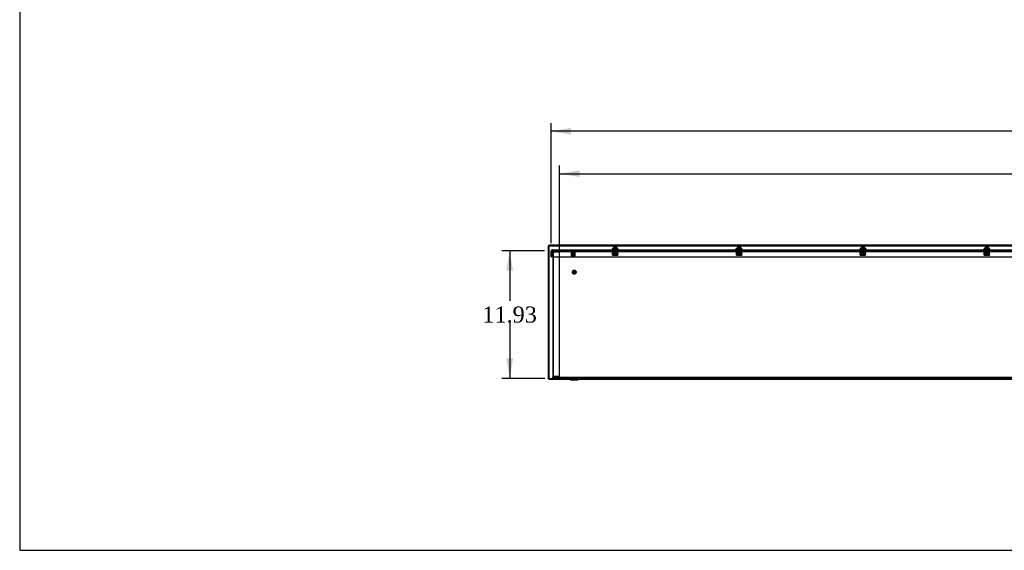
# Model space of a CAD drawing. Header units: inches. Extents: x 1 to 299, y -2 to 199.
# Tile 1 of 13: x 1 to 93, y 1 to 50. Entities that reach past the tile are written whole.
import ezdxf
from ezdxf.enums import TextEntityAlignment as Align
from ezdxf.lldxf.tags import DXFTag

# ---------------------------------------------------------------- set-up
doc = ezdxf.new("R2010")
doc.units = ezdxf.units.IN
doc.header["$MEASUREMENT"] = 0
for name, color, linetype in [('COM70472-37', 7, 'Continuous'), ('COM70473-37', 7, 'Continuous'), ('COM70474-5', 7, 'Continuous'), ('COM70985-11', 7, 'Continuous'), ('Default', 7, 'Continuous'), ('NTS16522', 7, 'Continuous'), ('RNG17670', 7, 'Continuous'), ('SCS19475', 7, 'Continuous'), ('STD26152', 7, 'Continuous')]:
    doc.layers.add(name, color=color, linetype=linetype)
doc.styles.add('SEACAD_Times_New_Roman', font='times.ttf')
tags = doc.linetypes.add('HIDDEN2', pattern=[0.1875, 0.125, -0.0625]).pattern_tags.tags
tags[6:7] = [DXFTag(74, 4), DXFTag(75, 0), DXFTag(340, '0'), DXFTag(46, 0.0), DXFTag(50, 0.0), DXFTag(44, 0.0), DXFTag(45, 0.0)]
tags[4:5] = [DXFTag(74, 4), DXFTag(75, 0), DXFTag(340, '0'), DXFTag(46, 0.0), DXFTag(50, 0.0), DXFTag(44, 0.0), DXFTag(45, 0.0)]
doc.dimstyles.new('HAMMOND_(STH_-_300x200)', dxfattribs={"dimtxt": 1.5, "dimasz": 1.875, "dimexe": 0.75, "dimexo": 0.75, "dimgap": 0.375, "dimtad": 0, "dimtih": 1, "dimtoh": 1, "dimzin": 0, "dimdsep": 46, "dimtxsty": 'SEACAD_Times_New_Roman', "dimblk1": '_SE_FILLED', "dimblk2": '_SE_FILLED', "dimsah": 1, "dimcen": 0.75, "dimadec": 0, "dimazin": 0, "dimtfac": 0.8, "dimtofl": 0, "dimtmove": 1, "dimatfit": 3, "dimfxl": 1, "dimtolj": 1, "dimtzin": 0, "dimarcsym": 0})

# ---------------------------------------------------------------- blocks, each defined once
blk = doc.blocks.new('SE6')
at = {"layer": 'COM70472-37', "color": 7, "linetype": 'HIDDEN2'}
for p, q in [((51.251, 28.56), (51.251, 28.007)), ((51.846, 28.452), (51.846, 28.56)), ((51.876, 28.452), (51.876, 28.56)), ((56.964, 28.56), (56.964, 28.488)), ((57.194, 28.488), (57.194, 28.56)), ((68.558, 28.56), (68.558, 28.488)), ((68.788, 28.488), (68.788, 28.56)), ((80.151, 28.56), (80.151, 28.488)), ((80.381, 28.488), (80.381, 28.56)), ((91.745, 28.56), (91.745, 28.488)), ((91.975, 28.488), (91.975, 28.56)), ((51.846, 28.452), (51.876, 28.452)), ((51.876, 28.488), (107.751, 28.488)), ((167.251, 16.704), (51.251, 16.704)), ((52.843, 16.674), (52.961, 16.557)), ((53.541, 16.557), (53.658, 16.674)), ((53.52, 16.548), (52.982, 16.548)), ((53.126, 16.548), (53.126, 16.476)), ((53.376, 16.476), (53.376, 16.548))]:
    blk.add_line(p, q, dxfattribs=at)
at = {"layer": 'COM70472-37', "color": 7, "linetype": 'Continuous'}
for p, q in [((51.251, 28.007), (51.251, 16.74)), ((51.251, 16.632), (51.251, 16.74)), ((167.251, 16.632), (51.251, 16.632)), ((52.792, 16.623), (52.91, 16.506)), ((53.592, 16.506), (53.709, 16.623)), ((53.52, 16.476), (52.982, 16.476))]:
    blk.add_line(p, q, dxfattribs=at)
at = {"layer": 'COM70472-37', "color": 7, "linetype": 'HIDDEN2'}
for centre, radius, start, end in [((52.771, 16.602), 0.102, 45, 90), ((53.731, 16.602), 0.102, 90, 135), ((52.982, 16.578), 0.03, 225, 270), ((53.52, 16.578), 0.03, 270, 315)]:
    blk.add_arc(centre, radius, start, end, dxfattribs=at)
at = {"layer": 'COM70472-37', "color": 7, "linetype": 'Continuous'}
for centre, radius, start, end in [((52.771, 16.602), 0.03, 45, 90), ((53.731, 16.602), 0.03, 90, 135), ((52.982, 16.578), 0.102, 225, 270), ((53.52, 16.578), 0.102, 270, 315)]:
    blk.add_arc(centre, radius, start, end, dxfattribs=at)
at = {"layer": 'COM70473-37', "color": 7, "linetype": 'Continuous'}
for p, q in [((51.204, 28.632), (51.187, 28.632)), ((51.204, 28.56), (51.187, 28.56)), ((51.204, 28.632), (167.298, 28.632)), ((51.204, 28.524), (51.204, 28.632)), ((56.855, 28.778), (56.728, 28.632)), ((57.303, 28.778), (56.855, 28.778)), ((57.43, 28.632), (57.303, 28.778)), ((68.449, 28.778), (68.322, 28.632)), ((68.896, 28.778), (68.449, 28.778)), ((69.023, 28.632), (68.896, 28.778)), ((80.042, 28.778), (79.916, 28.632)), ((80.49, 28.778), (80.042, 28.778)), ((80.617, 28.632), (80.49, 28.778)), ((91.636, 28.778), (91.509, 28.632)), ((92.084, 28.778), (91.636, 28.778)), ((92.211, 28.632), (92.084, 28.778)), ((51.079, 28.007), (51.079, 28.524)), ((51.079, 28.007), (51.151, 28.007)), ((51.151, 28.007), (51.151, 28.524)), ((51.204, 28.524), (51.204, 28.007)), ((51.204, 28.007), (167.298, 28.007))]:
    blk.add_line(p, q, dxfattribs=at)
at = {"layer": 'COM70473-37', "color": 7, "linetype": 'HIDDEN2'}
for p, q in [((51.204, 28.56), (167.298, 28.56)), ((56.95, 28.778), (56.782, 28.585)), ((57.375, 28.585), (57.207, 28.778)), ((68.544, 28.778), (68.376, 28.585)), ((68.969, 28.585), (68.801, 28.778)), ((80.138, 28.778), (79.97, 28.585)), ((80.563, 28.585), (80.395, 28.778)), ((91.732, 28.778), (91.564, 28.585)), ((92.157, 28.585), (91.989, 28.778))]:
    blk.add_line(p, q, dxfattribs=at)
at = {"layer": 'COM70473-37', "color": 7, "linetype": 'Continuous'}
for radius in [0.108, 0.036]:
    blk.add_arc((51.187, 28.524), radius, 90, 180, dxfattribs=at)
at = {"layer": 'COM70473-37', "color": 7, "linetype": 'HIDDEN2'}
for centre, start, end in [((56.728, 28.632), 270, 319), ((57.43, 28.632), 221, 270), ((68.322, 28.632), 270, 319), ((69.023, 28.632), 221, 270), ((79.916, 28.632), 270, 319), ((80.617, 28.632), 221, 270), ((91.509, 28.632), 270, 319), ((92.211, 28.632), 221, 270)]:
    blk.add_arc(centre, 0.072, start, end, dxfattribs=at)
at = {"layer": 'COM70474-5', "color": 7, "linetype": 'HIDDEN2'}
for p, q in [((51.251, 28.415), (51.359, 28.415)), ((51.323, 28.432), (51.323, 28.415)), ((51.323, 16.829), (51.323, 28.415)), ((51.359, 28.54), (51.876, 28.54)), ((51.359, 28.468), (51.876, 28.468)), ((51.876, 28.415), (51.359, 28.415)), ((51.876, 16.829), (51.876, 28.415)), ((51.359, 16.829), (51.251, 16.829)), ((51.323, 16.829), (51.323, 16.812)), ((51.359, 16.829), (51.876, 16.829)), ((51.876, 16.776), (51.359, 16.776)), ((51.876, 16.704), (51.876, 16.776))]:
    blk.add_line(p, q, dxfattribs=at)
for centre, radius, start, end in [((51.359, 28.432), 0.108, 90, 180), ((51.359, 28.432), 0.036, 90, 180), ((51.359, 16.812), 0.108, 180, 270), ((51.359, 16.812), 0.036, 180, 270)]:
    blk.add_arc(centre, radius, start, end, dxfattribs=at)
at = {"layer": 'COM70985-11', "color": 7, "linetype": 'Continuous'}
for p, q in [((50.813, 28.998), (50.813, 16.632)), ((50.813, 28.998), (50.885, 28.998)), ((50.885, 29.07), (50.885, 28.998)), ((167.616, 29.07), (50.885, 29.07)), ((167.616, 28.998), (50.885, 28.998)), ((50.885, 28.998), (50.885, 16.632)), ((50.813, 16.632), (50.885, 16.632)), ((50.885, 16.632), (51.251, 16.632)), ((50.885, 16.56), (50.885, 16.632)), ((52.832, 16.583), (52.832, 16.56)), ((53.671, 16.56), (53.671, 16.584)), ((50.885, 16.56), (52.832, 16.56)), ((52.832, 16.56), (52.855, 16.56)), ((53.646, 16.56), (53.671, 16.56)), ((53.671, 16.56), (108.832, 16.56))]:
    blk.add_line(p, q, dxfattribs=at)
at = {"layer": 'COM70985-11', "color": 7, "linetype": 'HIDDEN2'}
for p, q in [((51.688, 16.632), (51.688, 16.56)), ((51.938, 16.56), (51.938, 16.632)), ((52.832, 16.632), (52.832, 16.583)), ((53.671, 16.584), (53.671, 16.632)), ((58.868, 16.632), (58.868, 16.56)), ((59.118, 16.56), (59.118, 16.632)), ((66.048, 16.632), (66.048, 16.56)), ((66.298, 16.56), (66.298, 16.632)), ((73.227, 16.632), (73.227, 16.56)), ((73.477, 16.56), (73.477, 16.632)), ((80.407, 16.632), (80.407, 16.56)), ((80.657, 16.56), (80.657, 16.632)), ((87.587, 16.632), (87.587, 16.56)), ((87.837, 16.56), (87.837, 16.632)), ((52.855, 16.56), (53.646, 16.56))]:
    blk.add_line(p, q, dxfattribs=at)
for points in [[(50.921, 28.962), (50.907, 28.965), (50.893, 28.968), (50.867, 28.974), (50.855, 28.977), (50.835, 28.983), (50.827, 28.986), (50.816, 28.992), (50.813, 28.995), (50.813, 28.998)], [(50.885, 29.07), (50.888, 29.07), (50.891, 29.067), (50.897, 29.056), (50.9, 29.048), (50.906, 29.028), (50.909, 29.016), (50.915, 28.99), (50.918, 28.976), (50.921, 28.962)], [(50.813, 16.632), (50.813, 16.635), (50.816, 16.638), (50.827, 16.644), (50.835, 16.647), (50.855, 16.653), (50.867, 16.656), (50.893, 16.662), (50.907, 16.665), (50.921, 16.668)], [(50.921, 16.668), (50.918, 16.654), (50.915, 16.64), (50.909, 16.614), (50.906, 16.602), (50.9, 16.582), (50.897, 16.574), (50.891, 16.563), (50.888, 16.56), (50.885, 16.56)]]:
    blk.add_open_spline(points, degree=3, knots=[0, 0, 0, 0, 0.25, 0.25, 0.5, 0.5, 0.75, 0.75, 1, 1, 1, 1], dxfattribs=at)
at = {"layer": 'COM70985-11', "color": 7, "linetype": 'Continuous'}
for points in [[(50.885, 28.998), (50.891, 28.998), (50.897, 28.994), (50.909, 28.981), (50.915, 28.971), (50.921, 28.962)], [(50.921, 28.962), (50.912, 28.968), (50.903, 28.974), (50.889, 28.986), (50.885, 28.992), (50.885, 28.998)], [(50.885, 16.632), (50.885, 16.638), (50.889, 16.644), (50.903, 16.656), (50.912, 16.662), (50.921, 16.668)], [(50.921, 16.668), (50.915, 16.659), (50.909, 16.649), (50.897, 16.636), (50.891, 16.632), (50.885, 16.632)]]:
    blk.add_open_spline(points, degree=3, knots=[0, 0, 0, 0, 0.5, 0.5, 1, 1, 1, 1], dxfattribs=at)
at = {"layer": 'NTS16522', "color": 7, "linetype": 'HIDDEN2'}
for p, q in [((56.829, 28.56), (56.829, 28.578)), ((56.829, 28.578), (57.329, 28.578)), ((56.829, 28.544), (56.829, 28.56)), ((56.892, 28.56), (56.892, 28.578)), ((56.936, 28.56), (56.936, 28.578)), ((56.972, 28.578), (56.972, 28.56)), ((57.186, 28.56), (57.186, 28.578)), ((57.222, 28.56), (57.222, 28.578)), ((57.266, 28.56), (57.266, 28.578)), ((57.329, 28.56), (57.329, 28.578)), ((57.329, 28.56), (57.329, 28.544)), ((68.423, 28.56), (68.423, 28.578)), ((68.423, 28.578), (68.923, 28.578)), ((68.423, 28.544), (68.423, 28.56)), ((68.486, 28.56), (68.486, 28.578)), ((68.53, 28.56), (68.53, 28.578)), ((68.566, 28.578), (68.566, 28.56)), ((68.78, 28.56), (68.78, 28.578)), ((68.816, 28.56), (68.816, 28.578)), ((68.86, 28.56), (68.86, 28.578)), ((68.923, 28.56), (68.923, 28.578)), ((68.923, 28.56), (68.923, 28.544)), ((80.016, 28.56), (80.016, 28.578)), ((80.016, 28.578), (80.516, 28.578)), ((80.016, 28.544), (80.016, 28.56)), ((80.079, 28.56), (80.079, 28.578)), ((80.123, 28.56), (80.123, 28.578)), ((80.159, 28.578), (80.159, 28.56)), ((80.373, 28.56), (80.373, 28.578)), ((80.409, 28.56), (80.409, 28.578)), ((80.453, 28.56), (80.453, 28.578)), ((80.516, 28.56), (80.516, 28.578)), ((80.516, 28.56), (80.516, 28.544)), ((91.61, 28.56), (91.61, 28.578)), ((91.61, 28.578), (92.11, 28.578)), ((91.61, 28.544), (91.61, 28.56)), ((91.673, 28.56), (91.673, 28.578)), ((91.717, 28.56), (91.717, 28.578)), ((91.753, 28.578), (91.753, 28.56)), ((91.967, 28.56), (91.967, 28.578)), ((92.003, 28.56), (92.003, 28.578)), ((92.047, 28.56), (92.047, 28.578)), ((92.11, 28.56), (92.11, 28.578)), ((92.11, 28.56), (92.11, 28.544)), ((56.829, 28.328), (56.829, 28.544)), ((56.829, 28.328), (57.329, 28.328)), ((56.829, 28.296), (56.829, 28.328)), ((57.329, 28.31), (56.829, 28.31)), ((56.829, 28.165), (56.829, 28.296)), ((56.829, 28.133), (56.829, 28.165)), ((56.829, 28.15), (57.329, 28.15)), ((57.329, 28.133), (56.829, 28.133)), ((56.903, 28.21), (56.921, 28.31)), ((56.903, 28.21), (56.924, 28.185)), ((56.903, 28.21), (56.929, 28.21)), ((56.935, 28.357), (56.92, 28.357)), ((56.92, 28.357), (56.92, 28.347)), ((56.934, 28.347), (56.92, 28.347)), ((56.924, 28.185), (56.929, 28.21)), ((57.234, 28.185), (56.924, 28.185)), ((56.946, 28.31), (56.929, 28.21)), ((56.929, 28.21), (57.229, 28.21)), ((56.935, 28.357), (56.93, 28.328)), ((56.935, 28.357), (56.943, 28.401)), ((56.935, 28.357), (56.937, 28.357)), ((56.958, 28.357), (56.937, 28.357)), ((56.943, 28.401), (57.214, 28.401)), ((56.958, 28.357), (56.958, 28.401)), ((56.972, 28.15), (56.972, 28.133)), ((56.984, 28.185), (56.984, 28.401)), ((57.001, 28.195), (56.991, 28.185)), ((57.001, 28.401), (57.001, 28.195)), ((57.157, 28.195), (57.001, 28.195)), ((57.157, 28.195), (57.157, 28.401)), ((57.167, 28.185), (57.157, 28.195)), ((57.174, 28.185), (57.174, 28.401)), ((57.186, 28.133), (57.186, 28.15)), ((57.199, 28.401), (57.199, 28.357)), ((57.221, 28.357), (57.199, 28.357)), ((57.229, 28.21), (57.211, 28.31)), ((57.214, 28.401), (57.222, 28.357)), ((57.221, 28.357), (57.222, 28.357)), ((57.222, 28.357), (57.227, 28.328)), ((57.222, 28.357), (57.237, 28.357)), ((57.224, 28.347), (57.237, 28.347)), ((57.254, 28.21), (57.229, 28.21)), ((57.234, 28.185), (57.229, 28.21)), ((57.234, 28.185), (57.254, 28.21)), ((57.237, 28.347), (57.237, 28.357)), ((57.237, 28.31), (57.254, 28.21)), ((57.329, 28.328), (57.329, 28.544)), ((57.329, 28.328), (57.329, 28.296)), ((57.329, 28.165), (57.329, 28.296)), ((57.329, 28.165), (57.329, 28.133)), ((68.423, 28.328), (68.423, 28.544)), ((68.423, 28.328), (68.923, 28.328)), ((68.423, 28.296), (68.423, 28.328)), ((68.923, 28.31), (68.423, 28.31)), ((68.423, 28.165), (68.423, 28.296)), ((68.423, 28.133), (68.423, 28.165)), ((68.423, 28.15), (68.923, 28.15)), ((68.923, 28.133), (68.423, 28.133)), ((68.497, 28.21), (68.515, 28.31)), ((68.497, 28.21), (68.518, 28.185)), ((68.497, 28.21), (68.522, 28.21)), ((68.529, 28.357), (68.514, 28.357)), ((68.514, 28.357), (68.514, 28.347)), ((68.527, 28.347), (68.514, 28.347)), ((68.518, 28.185), (68.522, 28.21)), ((68.828, 28.185), (68.518, 28.185)), ((68.54, 28.31), (68.522, 28.21)), ((68.522, 28.21), (68.823, 28.21)), ((68.529, 28.357), (68.524, 28.328)), ((68.529, 28.357), (68.537, 28.401)), ((68.529, 28.357), (68.531, 28.357)), ((68.552, 28.357), (68.531, 28.357)), ((68.537, 28.401), (68.808, 28.401)), ((68.552, 28.357), (68.552, 28.401)), ((68.566, 28.15), (68.566, 28.133)), ((68.578, 28.185), (68.578, 28.401)), ((68.594, 28.195), (68.584, 28.185)), ((68.594, 28.401), (68.594, 28.195)), ((68.751, 28.195), (68.594, 28.195)), ((68.751, 28.195), (68.751, 28.401)), ((68.761, 28.185), (68.751, 28.195)), ((68.768, 28.185), (68.768, 28.401)), ((68.78, 28.133), (68.78, 28.15)), ((68.793, 28.401), (68.793, 28.357)), ((68.815, 28.357), (68.793, 28.357)), ((68.823, 28.21), (68.805, 28.31)), ((68.808, 28.401), (68.816, 28.357)), ((68.815, 28.357), (68.816, 28.357)), ((68.816, 28.357), (68.821, 28.328)), ((68.816, 28.357), (68.831, 28.357)), ((68.818, 28.347), (68.831, 28.347)), ((68.848, 28.21), (68.823, 28.21)), ((68.828, 28.185), (68.823, 28.21)), ((68.828, 28.185), (68.848, 28.21)), ((68.831, 28.347), (68.831, 28.357)), ((68.831, 28.31), (68.848, 28.21)), ((68.923, 28.328), (68.923, 28.544)), ((68.923, 28.328), (68.923, 28.296)), ((68.923, 28.165), (68.923, 28.296)), ((68.923, 28.165), (68.923, 28.133)), ((80.016, 28.328), (80.016, 28.544)), ((80.016, 28.328), (80.516, 28.328)), ((80.016, 28.296), (80.016, 28.328)), ((80.516, 28.31), (80.016, 28.31)), ((80.016, 28.165), (80.016, 28.296)), ((80.016, 28.133), (80.016, 28.165)), ((80.016, 28.15), (80.516, 28.15)), ((80.516, 28.133), (80.016, 28.133)), ((80.091, 28.21), (80.108, 28.31)), ((80.091, 28.21), (80.111, 28.185)), ((80.091, 28.21), (80.116, 28.21)), ((80.123, 28.357), (80.108, 28.357)), ((80.108, 28.357), (80.108, 28.347)), ((80.121, 28.347), (80.108, 28.347)), ((80.111, 28.185), (80.116, 28.21)), ((80.421, 28.185), (80.111, 28.185)), ((80.134, 28.31), (80.116, 28.21)), ((80.116, 28.21), (80.417, 28.21)), ((80.123, 28.357), (80.118, 28.328)), ((80.123, 28.357), (80.131, 28.401)), ((80.123, 28.357), (80.124, 28.357)), ((80.146, 28.357), (80.124, 28.357)), ((80.131, 28.401), (80.402, 28.401)), ((80.146, 28.357), (80.146, 28.401)), ((80.159, 28.15), (80.159, 28.133)), ((80.171, 28.185), (80.171, 28.401)), ((80.188, 28.195), (80.178, 28.185)), ((80.188, 28.401), (80.188, 28.195)), ((80.344, 28.195), (80.188, 28.195)), ((80.344, 28.195), (80.344, 28.401)), ((80.354, 28.185), (80.344, 28.195)), ((80.361, 28.185), (80.361, 28.401)), ((80.373, 28.133), (80.373, 28.15)), ((80.387, 28.401), (80.387, 28.357)), ((80.408, 28.357), (80.387, 28.357)), ((80.417, 28.21), (80.399, 28.31)), ((80.402, 28.401), (80.41, 28.357)), ((80.408, 28.357), (80.41, 28.357)), ((80.41, 28.357), (80.415, 28.328)), ((80.41, 28.357), (80.425, 28.357)), ((80.411, 28.347), (80.425, 28.347)), ((80.442, 28.21), (80.417, 28.21)), ((80.421, 28.185), (80.417, 28.21)), ((80.421, 28.185), (80.442, 28.21)), ((80.424, 28.31), (80.442, 28.21)), ((80.425, 28.347), (80.425, 28.357)), ((80.516, 28.328), (80.516, 28.544)), ((80.516, 28.328), (80.516, 28.296)), ((80.516, 28.165), (80.516, 28.296)), ((80.516, 28.165), (80.516, 28.133)), ((91.61, 28.328), (91.61, 28.544)), ((91.61, 28.328), (92.11, 28.328)), ((91.61, 28.296), (91.61, 28.328)), ((92.11, 28.31), (91.61, 28.31)), ((91.61, 28.165), (91.61, 28.296)), ((91.61, 28.133), (91.61, 28.165)), ((91.61, 28.15), (92.11, 28.15)), ((92.11, 28.133), (91.61, 28.133)), ((91.684, 28.21), (91.702, 28.31)), ((91.684, 28.21), (91.705, 28.185)), ((91.684, 28.21), (91.71, 28.21)), ((91.717, 28.357), (91.702, 28.357)), ((91.702, 28.357), (91.702, 28.347)), ((91.715, 28.347), (91.702, 28.347)), ((91.705, 28.185), (91.71, 28.21)), ((92.015, 28.185), (91.705, 28.185)), ((91.728, 28.31), (91.71, 28.21)), ((91.71, 28.21), (92.01, 28.21)), ((91.717, 28.357), (91.712, 28.328)), ((91.717, 28.357), (91.724, 28.401)), ((91.717, 28.357), (91.718, 28.357)), ((91.739, 28.357), (91.718, 28.357)), ((91.724, 28.401), (91.996, 28.401)), ((91.739, 28.357), (91.739, 28.401)), ((91.753, 28.15), (91.753, 28.133)), ((91.765, 28.185), (91.765, 28.401)), ((91.782, 28.195), (91.772, 28.185)), ((91.782, 28.401), (91.782, 28.195)), ((91.938, 28.195), (91.782, 28.195)), ((91.938, 28.195), (91.938, 28.401)), ((91.948, 28.185), (91.938, 28.195)), ((91.955, 28.185), (91.955, 28.401)), ((91.967, 28.133), (91.967, 28.15)), ((91.981, 28.401), (91.981, 28.357)), ((92.002, 28.357), (91.981, 28.357)), ((92.01, 28.21), (91.993, 28.31)), ((91.996, 28.401), (92.004, 28.357)), ((92.002, 28.357), (92.004, 28.357)), ((92.004, 28.357), (92.009, 28.328)), ((92.004, 28.357), (92.019, 28.357)), ((92.005, 28.347), (92.019, 28.347)), ((92.036, 28.21), (92.01, 28.21)), ((92.015, 28.185), (92.01, 28.21)), ((92.015, 28.185), (92.036, 28.21)), ((92.018, 28.31), (92.036, 28.21)), ((92.019, 28.347), (92.019, 28.357)), ((92.11, 28.328), (92.11, 28.544)), ((92.11, 28.328), (92.11, 28.296)), ((92.11, 28.165), (92.11, 28.296)), ((92.11, 28.165), (92.11, 28.133))]:
    blk.add_line(p, q, dxfattribs=at)
for centre, start_param, end_param in [((56.879, 28.664), 0.820505, 0.946712), ((57.279, 28.664), -0.946712, -0.820505), ((68.472, 28.664), 0.820505, 0.946712), ((68.873, 28.664), -0.946712, -0.820505), ((80.066, 28.664), 0.820505, 0.946712), ((80.467, 28.664), -0.946712, -0.820505), ((91.66, 28.664), 0.820505, 0.946712), ((92.06, 28.664), -0.946712, -0.820505)]:
    blk.add_ellipse(centre, major_axis=(0, -0.451), ratio=0.176327, start_param=start_param, end_param=end_param, dxfattribs=at)
at = {"layer": 'RNG17670', "color": 7, "linetype": 'HIDDEN2'}
for p, q in [((57.177, 28.528), (56.908, 28.528)), ((56.908, 28.528), (56.908, 28.496)), ((57.177, 28.496), (56.908, 28.496)), ((56.954, 28.528), (56.954, 28.496)), ((57.177, 28.496), (57.177, 28.528)), ((68.771, 28.528), (68.502, 28.528)), ((68.502, 28.528), (68.502, 28.496)), ((68.771, 28.496), (68.502, 28.496)), ((68.548, 28.528), (68.548, 28.496)), ((68.771, 28.496), (68.771, 28.528)), ((80.364, 28.528), (80.096, 28.528)), ((80.096, 28.528), (80.096, 28.496)), ((80.364, 28.496), (80.096, 28.496)), ((80.141, 28.528), (80.141, 28.496)), ((80.364, 28.496), (80.364, 28.528)), ((91.958, 28.528), (91.69, 28.528)), ((91.69, 28.528), (91.69, 28.496)), ((91.958, 28.496), (91.69, 28.496)), ((91.735, 28.528), (91.735, 28.496)), ((91.958, 28.496), (91.958, 28.528))]:
    blk.add_line(p, q, dxfattribs=at)
at = {"layer": 'SCS19475', "color": 7, "linetype": 'Continuous'}
for p, q in [((56.921, 28.846), (56.918, 28.846)), ((57.022, 28.906), (57.064, 28.906)), ((57.064, 28.906), (57.064, 28.901)), ((57.094, 28.906), (57.136, 28.906)), ((57.094, 28.901), (57.094, 28.906)), ((57.237, 28.846), (57.239, 28.846)), ((68.514, 28.846), (68.512, 28.846)), ((68.616, 28.906), (68.658, 28.906)), ((68.658, 28.906), (68.658, 28.901)), ((68.688, 28.906), (68.729, 28.906)), ((68.688, 28.901), (68.688, 28.906)), ((68.831, 28.846), (68.833, 28.846)), ((80.108, 28.846), (80.106, 28.846)), ((80.21, 28.906), (80.251, 28.906)), ((80.251, 28.906), (80.251, 28.901)), ((80.281, 28.906), (80.323, 28.906)), ((80.281, 28.901), (80.281, 28.906)), ((80.425, 28.846), (80.427, 28.846)), ((91.702, 28.846), (91.7, 28.846)), ((91.803, 28.906), (91.845, 28.906)), ((91.845, 28.906), (91.845, 28.901)), ((91.875, 28.906), (91.917, 28.906)), ((91.875, 28.901), (91.875, 28.906)), ((92.018, 28.846), (92.021, 28.846))]:
    blk.add_line(p, q, dxfattribs=at)
at = {"layer": 'SCS19475', "color": 7, "linetype": 'HIDDEN2'}
for p, q in [((56.921, 28.846), (57.064, 28.846)), ((57.005, 28.778), (57.005, 28.458)), ((57.064, 28.846), (57.064, 28.901)), ((57.064, 28.846), (57.094, 28.846)), ((57.094, 28.846), (57.094, 28.901)), ((57.094, 28.846), (57.237, 28.846)), ((57.153, 28.458), (57.153, 28.778)), ((68.514, 28.846), (68.658, 28.846)), ((68.599, 28.778), (68.599, 28.458)), ((68.658, 28.846), (68.658, 28.901)), ((68.658, 28.846), (68.688, 28.846)), ((68.688, 28.846), (68.688, 28.901)), ((68.688, 28.846), (68.831, 28.846)), ((68.747, 28.458), (68.747, 28.778)), ((80.108, 28.846), (80.251, 28.846)), ((80.192, 28.778), (80.192, 28.458)), ((80.251, 28.846), (80.251, 28.901)), ((80.251, 28.846), (80.281, 28.846)), ((80.281, 28.846), (80.281, 28.901)), ((80.281, 28.846), (80.425, 28.846)), ((80.34, 28.458), (80.34, 28.778)), ((91.702, 28.846), (91.845, 28.846)), ((91.786, 28.778), (91.786, 28.458)), ((91.845, 28.846), (91.845, 28.901)), ((91.845, 28.846), (91.875, 28.846)), ((91.875, 28.846), (91.875, 28.901)), ((91.875, 28.846), (92.018, 28.846)), ((91.934, 28.458), (91.934, 28.778)), ((57.174, 28.458), (56.984, 28.458)), ((56.984, 28.458), (56.984, 28.163)), ((57.174, 28.163), (56.984, 28.163)), ((56.984, 28.163), (57.013, 28.133)), ((57.003, 28.458), (57.003, 28.143)), ((57.144, 28.133), (57.013, 28.133)), ((57.144, 28.133), (57.174, 28.163)), ((57.155, 28.458), (57.155, 28.143)), ((57.174, 28.163), (57.174, 28.458)), ((68.768, 28.458), (68.578, 28.458)), ((68.578, 28.458), (68.578, 28.163)), ((68.768, 28.163), (68.578, 28.163)), ((68.578, 28.163), (68.607, 28.133)), ((68.597, 28.458), (68.597, 28.143)), ((68.738, 28.133), (68.607, 28.133)), ((68.738, 28.133), (68.768, 28.163)), ((68.748, 28.458), (68.748, 28.143)), ((68.768, 28.163), (68.768, 28.458)), ((80.361, 28.458), (80.171, 28.458)), ((80.171, 28.458), (80.171, 28.163)), ((80.361, 28.163), (80.171, 28.163)), ((80.171, 28.163), (80.201, 28.133)), ((80.19, 28.458), (80.19, 28.143)), ((80.332, 28.133), (80.201, 28.133)), ((80.332, 28.133), (80.361, 28.163)), ((80.342, 28.458), (80.342, 28.143)), ((80.361, 28.163), (80.361, 28.458)), ((91.955, 28.458), (91.765, 28.458)), ((91.765, 28.458), (91.765, 28.163)), ((91.955, 28.163), (91.765, 28.163)), ((91.765, 28.163), (91.795, 28.133)), ((91.784, 28.458), (91.784, 28.143)), ((91.926, 28.133), (91.795, 28.133)), ((91.926, 28.133), (91.955, 28.163)), ((91.936, 28.458), (91.936, 28.143)), ((91.955, 28.163), (91.955, 28.458))]:
    blk.add_line(p, q, dxfattribs=at)
at = {"layer": 'SCS19475', "color": 7, "linetype": 'Continuous'}
for centre, start, end in [((57.025, 28.781), 148.86499, 181.31469), ((57.132, 28.781), 358.68531, 31.13501), ((68.619, 28.781), 148.86499, 181.31469), ((68.726, 28.781), 358.68531, 31.13501), ((80.213, 28.781), 148.86499, 181.31469), ((80.32, 28.781), 358.68531, 31.13501), ((91.807, 28.781), 148.86499, 181.31469), ((91.914, 28.781), 358.68531, 31.13501)]:
    blk.add_arc(centre, 0.125, start, end, dxfattribs=at)
for points, knots in [([(56.921, 28.846), (56.926, 28.854), (56.932, 28.862), (56.947, 28.877), (56.955, 28.883), (56.973, 28.893), (56.982, 28.897), (57.002, 28.903), (57.012, 28.905), (57.022, 28.906)], [0, 0, 0, 0, 0.25, 0.25, 0.5, 0.5, 0.75, 0.75, 1, 1, 1, 1]), ([(57.064, 28.901), (57.069, 28.901), (57.074, 28.901), (57.084, 28.901), (57.089, 28.901), (57.094, 28.901)], [0, 0, 0, 0, 0.5, 0.5, 1, 1, 1, 1]), ([(57.136, 28.906), (57.146, 28.905), (57.156, 28.903), (57.175, 28.897), (57.185, 28.893), (57.202, 28.883), (57.211, 28.877), (57.222, 28.866), (57.225, 28.862), (57.231, 28.854), (57.234, 28.85), (57.237, 28.846)], [0, 0, 0, 0, 0.25, 0.25, 0.5, 0.5, 0.75, 0.75, 0.875, 0.875, 1, 1, 1, 1]), ([(68.514, 28.846), (68.52, 28.854), (68.526, 28.862), (68.541, 28.877), (68.549, 28.883), (68.566, 28.893), (68.576, 28.897), (68.595, 28.903), (68.606, 28.905), (68.616, 28.906)], [0, 0, 0, 0, 0.25, 0.25, 0.5, 0.5, 0.75, 0.75, 1, 1, 1, 1]), ([(68.658, 28.901), (68.663, 28.901), (68.668, 28.901), (68.678, 28.901), (68.683, 28.901), (68.688, 28.901)], [0, 0, 0, 0, 0.5, 0.5, 1, 1, 1, 1]), ([(68.729, 28.906), (68.739, 28.905), (68.75, 28.903), (68.769, 28.897), (68.779, 28.893), (68.796, 28.883), (68.804, 28.877), (68.815, 28.866), (68.819, 28.862), (68.825, 28.854), (68.828, 28.85), (68.831, 28.846)], [0, 0, 0, 0, 0.25, 0.25, 0.5, 0.5, 0.75, 0.75, 0.875, 0.875, 1, 1, 1, 1]), ([(80.108, 28.846), (80.114, 28.854), (80.12, 28.862), (80.134, 28.877), (80.143, 28.883), (80.16, 28.893), (80.17, 28.897), (80.189, 28.903), (80.199, 28.905), (80.21, 28.906)], [0, 0, 0, 0, 0.25, 0.25, 0.5, 0.5, 0.75, 0.75, 1, 1, 1, 1]), ([(80.251, 28.901), (80.256, 28.901), (80.261, 28.901), (80.271, 28.901), (80.276, 28.901), (80.281, 28.901)], [0, 0, 0, 0, 0.5, 0.5, 1, 1, 1, 1]), ([(80.323, 28.906), (80.333, 28.905), (80.343, 28.903), (80.363, 28.897), (80.372, 28.893), (80.39, 28.883), (80.398, 28.877), (80.409, 28.866), (80.412, 28.862), (80.419, 28.854), (80.422, 28.85), (80.425, 28.846)], [0, 0, 0, 0, 0.25, 0.25, 0.5, 0.5, 0.75, 0.75, 0.875, 0.875, 1, 1, 1, 1]), ([(91.702, 28.846), (91.707, 28.854), (91.714, 28.862), (91.728, 28.877), (91.736, 28.883), (91.754, 28.893), (91.764, 28.897), (91.783, 28.903), (91.793, 28.905), (91.803, 28.906)], [0, 0, 0, 0, 0.25, 0.25, 0.5, 0.5, 0.75, 0.75, 1, 1, 1, 1]), ([(91.845, 28.901), (91.85, 28.901), (91.855, 28.901), (91.865, 28.901), (91.87, 28.901), (91.875, 28.901)], [0, 0, 0, 0, 0.5, 0.5, 1, 1, 1, 1]), ([(91.917, 28.906), (91.927, 28.905), (91.937, 28.903), (91.957, 28.897), (91.966, 28.893), (91.984, 28.883), (91.992, 28.877), (92.003, 28.866), (92.006, 28.862), (92.013, 28.854), (92.016, 28.85), (92.018, 28.846)], [0, 0, 0, 0, 0.25, 0.25, 0.5, 0.5, 0.75, 0.75, 0.875, 0.875, 1, 1, 1, 1])]:
    blk.add_open_spline(points, degree=3, knots=knots, dxfattribs=at)
at = {"layer": 'STD26152', "color": 7, "linetype": 'HIDDEN2'}
for p, q in [((52.983, 28.56), (52.963, 28.54)), ((53.338, 28.54), (53.318, 28.56)), ((52.963, 28.54), (53.338, 28.54)), ((52.963, 28.54), (52.963, 28.12)), ((53.338, 28.12), (52.963, 28.12)), ((52.963, 28.12), (52.983, 28.1)), ((52.983, 28.1), (53.318, 28.1)), ((53.056, 28.42), (53.073, 28.42)), ((53.056, 28.1), (53.056, 28.42)), ((53.151, 28.467), (53.073, 28.42)), ((53.229, 28.42), (53.073, 28.42)), ((53.073, 28.42), (53.073, 28.1)), ((53.229, 28.42), (53.151, 28.467)), ((53.229, 28.1), (53.229, 28.42)), ((53.246, 28.42), (53.229, 28.42)), ((53.246, 28.1), (53.246, 28.42)), ((53.318, 28.1), (53.338, 28.12)), ((53.338, 28.12), (53.338, 28.54))]:
    blk.add_line(p, q, dxfattribs=at)
for radius in [0.188, 0.168, 0.095, 0.0781]:
    blk.add_circle((53.251, 26.56), radius, dxfattribs=at)
blk = doc.blocks.new('DMBLK5580')
at = {"layer": 'Default', "linetype": 'Continuous'}
for points in [[(46.9, 26.685), (47.525, 26.685), (47.213, 28.56)], [(46.9, 18.507), (47.213, 16.632), (47.525, 18.507)]]:
    blk.add_hatch(color=7, dxfattribs=at).paths.add_polyline_path(points)
at = {"layer": 'Default', "color": 7, "linetype": 'Continuous'}
for p, q in [((50.454, 28.56), (46.463, 28.56)), ((47.213, 28.56), (47.213, 23.871)), ((47.213, 21.846), (47.213, 16.632)), ((50.501, 16.632), (46.463, 16.632))]:
    blk.add_line(p, q, dxfattribs=at)
at = {"layer": 'Default', "color": 7, "linetype": 'Continuous', "style": 'SEACAD_Times_New_Roman'}
blk.add_text('11.93', height=1.5, dxfattribs=at).set_placement((44.654, 23.346), align=Align.TOP_LEFT)
blk = doc.blocks.new('_SE_FILLED')
at = {"color": 0}
blk.add_line((0, 0), (-1, 0), dxfattribs=at)
blk.add_solid([(0, 0), (-1, -0.1665), (-1, 0.1665), (0, 0)], dxfattribs=at)
blk = doc.blocks.new('DMBLK5587')
at = {"layer": 'Default', "linetype": 'Continuous'}
for points in [[(53.751, 36.075), (51.876, 35.763), (53.751, 35.45)], [(164.751, 36.075), (164.751, 35.45), (166.626, 35.763)]]:
    blk.add_hatch(color=7, dxfattribs=at).paths.add_polyline_path(points)
at = {"layer": 'Default', "color": 7, "linetype": 'Continuous'}
for p, q in [((51.876, 23.372), (51.876, 36.513)), ((166.626, 29.185), (166.626, 36.513)), ((51.876, 35.763), (103.856, 35.763)), ((114.645, 35.763), (166.626, 35.763))]:
    blk.add_line(p, q, dxfattribs=at)
at = {"layer": 'Default', "color": 7, "linetype": 'Continuous', "style": 'SEACAD_Times_New_Roman'}
for s, p in [('114.75', (106.123, 36.513)), ('OPENING', (104.381, 34.263))]:
    blk.add_text(s, height=1.5, dxfattribs=at).set_placement(p, align=Align.TOP_LEFT)
blk = doc.blocks.new('DMBLK5594')
at = {"layer": 'Default', "linetype": 'Continuous'}
for points in [[(52.954, 40.042), (51.079, 39.729), (52.954, 39.417)], [(165.548, 40.042), (165.548, 39.417), (167.423, 39.729)]]:
    blk.add_hatch(color=7, dxfattribs=at).paths.add_polyline_path(points)
at = {"layer": 'Default', "color": 7, "linetype": 'Continuous'}
for p, q in [((51.079, 29.274), (51.079, 40.479)), ((105.598, 39.729), (51.079, 39.729)), ((167.423, 39.729), (112.904, 39.729)), ((167.423, 29.016), (167.423, 40.479))]:
    blk.add_line(p, q, dxfattribs=at)
at = {"layer": 'Default', "color": 7, "linetype": 'Continuous', "style": 'SEACAD_Times_New_Roman'}
blk.add_text('116.34', height=1.5, dxfattribs=at).set_placement((106.123, 40.479), align=Align.TOP_LEFT)
blk = doc.blocks.new('BORDER')
at = {"layer": 'Default', "color": 7, "linetype": 'Continuous'}
for p, q in [((-41.86, 27.86), (-41.86, 0)), ((-41.86, 0), (0, 0))]:
    blk.add_line(p, q, dxfattribs=at)

msp = doc.modelspace()

# ---------------------------------------------------------------- block references
at = {"layer": 'Default', "color": 7, "xscale": 7.12, "yscale": 7.12, "zscale": 7.12}
msp.add_blockref('BORDER', (299.411, 0.564), dxfattribs=at)
at = {"layer": 'Default'}
msp.add_blockref('SE6', (0, 0), dxfattribs=at)

# ---------------------------------------------------------------- dimensions: what is measured, and where the dimension line sits
at = {"layer": 'Default', "color": 7, "linetype": 'Continuous'}
for base, p1, p2, text, picture, middle in [((51.079, 39.729), (167.423, 28.266), (51.079, 28.524), '\\A1;<>', 'DMBLK5594', (109.251, 39.729)), ((166.626, 35.763), (51.876, 22.622), (166.626, 28.435), '\\A1;<>\\POPENING', 'DMBLK5587', (109.251, 35.763))]:
    dim = msp.add_linear_dim(base=base, p1=p1, p2=p2, text=text, dimstyle='HAMMOND_(STH_-_300x200)', override={"dimtmove": 0}, dxfattribs=at)
    dim.commit()
    dim.dimension.update_dxf_attribs({"geometry": picture, "text_midpoint": middle, "dimtype": 160})
dim = msp.add_linear_dim(base=(47.213, 28.56), p1=(51.204, 28.56), p2=(51.251, 16.632), angle=270.22576, text='\\A1;<>', dimstyle='HAMMOND_(STH_-_300x200)', override={"dimtmove": 0}, dxfattribs=at)
dim.commit()
dim.dimension.update_dxf_attribs({"geometry": 'DMBLK5580', "text_midpoint": (47.213, 22.596), "dimtype": 161})

doc.saveas('drawing.dxf')
